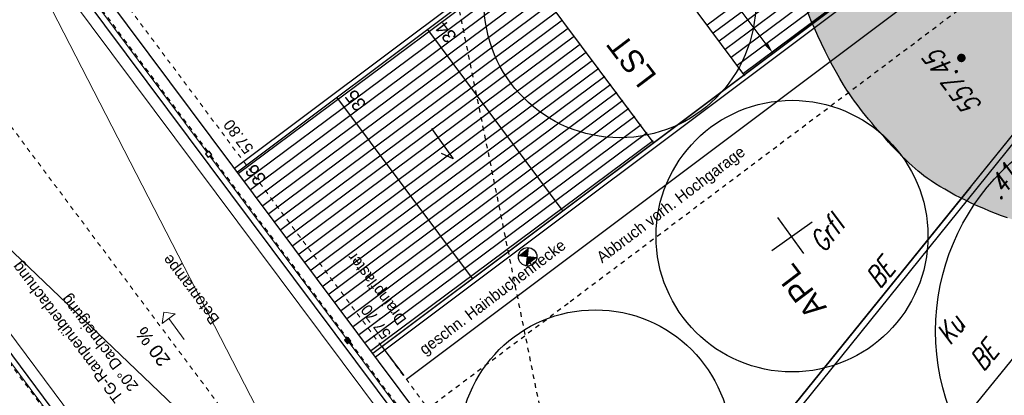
# Model space of a CAD drawing. Header units: metres. Extents: x 2 to 485, y 6 to 594.
# Tile 68 of 176: x 256.98 to 278.7, y 225.16 to 233.46. Entities that reach past the tile are written whole.
import ezdxf
from ezdxf.enums import TextEntityAlignment as Align

# ---------------------------------------------------------------- set-up
doc = ezdxf.new("R2010")
doc.units = ezdxf.units.M
doc.header["$LTSCALE"] = 0.0125
for name, pattern in [('237-14_Züricher Str._GL_3_RW_2014-11-28_bea$0$STRICHLINIE2', [9.525, 6.35, -3.175]), ('260241_A_bea$0$GESTRICHELT', [0.4, 0.2, -0.2]), ('GEWOFAG_Hof 3_141022_Grundriss_bea$0$AUSGEZOGEN', [0]), ('GEWOFAG_Hof 3_141022_Grundriss_bea$0$VERDECKT2_S2', [0.15, 0.1, -0.05])]:
    doc.linetypes.add(name, pattern=pattern)
for name, color, linetype in [('237-14_Züricher Str._GL_3_RW_2014-11-28_bea$0$_GRU_Regenwasser', 150, '237-14_Züricher Str._GL_3_RW_2014-11-28_bea$0$STRICHLINIE2'), ('260241_A_bea$0$B07_FLSTGR', 9, 'Continuous'), ('260241_A_bea$0$B10_GEBAEUDE', 1, 'Continuous'), ('260241_A_bea$0$B23_EINFASS', 5, 'Continuous'), ('260241_A_bea$0$B28_VEINFASS_TXT', 5, 'Continuous'), ('260241_A_bea$0$B31_BEWLIN', 3, 'Continuous'), ('260241_A_bea$0$B53_HAUPTHOEHEN', 4, 'Continuous'), ('260241_A_bea$0$B54_HOEHEN', 253, 'Continuous'), ('f_baum', 3, 'Continuous'), ('f_einfassung', 51, 'Continuous'), ('f_masze_100', 7, 'Continuous'), ('f_schraff', 251, 'Continuous'), ('f_text_100', 7, 'Continuous'), ('f_weg', 2, 'Continuous')]:
    doc.layers.add(name, color=color, linetype=linetype)
doc.layers.add('260241_A_bea$0$f_fill_baum', color=86, linetype='Continuous', lineweight=18)
doc.layers.add('GEWOFAG_Hof 3_141022_Grundriss_bea$0$STANDARD', color=7, linetype='GEWOFAG_Hof 3_141022_Grundriss_bea$0$AUSGEZOGEN', lineweight=13)
doc.styles.add('260241_A_bea$0$ROMANS', font='ROMANS')
doc.styles.add('GEWOFAG_Hof 3_141022_Grundriss_bea$0$ARIAL', font='arial.ttf')

# ---------------------------------------------------------------- blocks, each defined once
blk = doc.blocks.new('260241_A_bea$0$HOEHENPKT_ZENTR')
at = {"const_width": 0.75}
blk.add_lwpolyline([(-0.375, 0, 1), (0.375, 0, 1)], format="xyb", close=True, dxfattribs=at)

msp = doc.modelspace()

# ---------------------------------------------------------------- hatches: boundary and pattern name
at = {"layer": '260241_A_bea$0$f_fill_baum'}
h = msp.add_hatch(color=256, dxfattribs=at)
h.dxf.hatch_style = 1
h.paths.add_polyline_path([(274.025, 235.268), (274.068, 235.379), (274.17, 235.472), (274.317, 235.548), (274.39, 235.585), (274.474, 235.618), (274.567, 235.647), (274.661, 235.677), (274.765, 235.702), (274.877, 235.723), (274.989, 235.744), (275.109, 235.761), (275.235, 235.775), (275.362, 235.789), (275.496, 235.799), (275.635, 235.805), (275.773, 235.811), (275.916, 235.814), (276.063, 235.813), (276.209, 235.812), (276.359, 235.808), (276.51, 235.8), (276.661, 235.792), (276.814, 235.781), (276.968, 235.768), (277.122, 235.755), (277.277, 235.739), (277.43, 235.72), (277.583, 235.701), (277.734, 235.679), (277.883, 235.655), (278.031, 235.63), (278.176, 235.603), (278.317, 235.573), (278.459, 235.544), (278.596, 235.513), (278.727, 235.48), (278.858, 235.446), (278.983, 235.41), (279.1, 235.372), (279.218, 235.334), (279.328, 235.294), (279.429, 235.253), (279.53, 235.212), (279.622, 235.17), (279.705, 235.126), (279.782, 235.083), (279.865, 235.031), (279.951, 234.972), (280.037, 234.912), (280.126, 234.845), (280.217, 234.773), (280.308, 234.701), (280.401, 234.624), (280.495, 234.543), (280.589, 234.463), (280.683, 234.379), (280.777, 234.294), (280.87, 234.208), (280.962, 234.121), (281.052, 234.034), (281.142, 233.948), (281.23, 233.862), (281.314, 233.779), (281.398, 233.696), (281.478, 233.615), (281.553, 233.539), (281.628, 233.462), (281.698, 233.39), (281.762, 233.325), (281.833, 233.251), (281.915, 233.166), (282.004, 233.073), (282.093, 232.98), (282.189, 232.878), (282.288, 232.77), (282.387, 232.663), (282.49, 232.55), (282.592, 232.435), (282.694, 232.32), (282.795, 232.202), (282.892, 232.084), (282.988, 231.966), (283.08, 231.848), (283.163, 231.733), (283.246, 231.618), (283.321, 231.506), (283.384, 231.401), (283.446, 231.295), (283.496, 231.195), (283.53, 231.104), (283.564, 231.013), (283.581, 230.931), (283.579, 230.86), (283.574, 230.761), (283.529, 230.655), (283.451, 230.546), (283.373, 230.436), (283.261, 230.323), (283.124, 230.21), (283.056, 230.154), (282.981, 230.098), (282.901, 230.042), (282.821, 229.986), (282.736, 229.93), (282.647, 229.875), (282.558, 229.82), (282.464, 229.766), (282.367, 229.713), (282.271, 229.661), (282.172, 229.61), (282.07, 229.561), (281.968, 229.511), (281.864, 229.463), (281.759, 229.417), (281.653, 229.371), (281.546, 229.326), (281.439, 229.284), (281.332, 229.242), (281.225, 229.203), (281.119, 229.166), (281.014, 229.13), (280.909, 229.096), (280.806, 229.066), (280.702, 229.035), (280.6, 229.008), (280.501, 228.984), (280.403, 228.961), (280.308, 228.941), (280.217, 228.925), (280.034, 228.893), (279.866, 228.877), (279.723, 228.881), (279.623, 228.883), (279.514, 228.896), (279.398, 228.917), (279.282, 228.937), (279.159, 228.966), (279.032, 229.001), (278.905, 229.037), (278.774, 229.079), (278.642, 229.126), (278.511, 229.174), (278.379, 229.227), (278.248, 229.283), (278.116, 229.339), (277.986, 229.398), (277.861, 229.459), (277.736, 229.52), (277.615, 229.583), (277.502, 229.646), (277.389, 229.709), (277.283, 229.772), (277.187, 229.833), (277.09, 229.894), (277.003, 229.953), (276.93, 230.01), (276.87, 230.055), (276.806, 230.109), (276.739, 230.169), (276.671, 230.229), (276.6, 230.295), (276.526, 230.366), (276.453, 230.437), (276.377, 230.513), (276.301, 230.592), (276.225, 230.672), (276.149, 230.754), (276.074, 230.838), (275.998, 230.921), (275.923, 231.006), (275.85, 231.09), (275.778, 231.175), (275.708, 231.26), (275.642, 231.342), (275.576, 231.424), (275.513, 231.504), (275.456, 231.58), (275.398, 231.656), (275.346, 231.728), (275.301, 231.794), (275.231, 231.897), (275.155, 232.019), (275.076, 232.155), (274.997, 232.291), (274.915, 232.441), (274.833, 232.6), (274.751, 232.759), (274.669, 232.927), (274.59, 233.098), (274.512, 233.27), (274.437, 233.445), (274.368, 233.619), (274.298, 233.792), (274.235, 233.963), (274.181, 234.127), (274.127, 234.292), (274.082, 234.449), (274.05, 234.594), (274.017, 234.739), (273.997, 234.871), (273.992, 234.985), (273.986, 235.098), (273.996, 235.194)])
at = {"layer": 'GEWOFAG_Hof 3_141022_Grundriss_bea$0$STANDARD', "linetype": 'GEWOFAG_Hof 3_141022_Grundriss_bea$0$AUSGEZOGEN', "lineweight": 18}
msp.add_hatch(color=254, dxfattribs=at).paths.add_polyline_path([(264.288, 226.353), (264.228, 226.434), (264.148, 226.374), (264.208, 226.294)])

# ---------------------------------------------------------------- linework, layer by layer
for p, q in [((268.162, 228.016), (268.207, 228.421)), ((268.387, 228.196), (267.982, 228.241))]:
    msp.add_line(p, q)
msp.add_circle((268.185, 228.218), 0.204)
for points in [[(268.207, 228.421), (268.185, 228.218), (267.982, 228.241)], [(268.387, 228.196), (268.185, 228.218), (268.162, 228.016)]]:
    msp.add_solid(points)
at = {"layer": '237-14_Züricher Str._GL_3_RW_2014-11-28_bea$0$_GRU_Regenwasser', "ltscale": 0.05}
msp.add_line((266.24, 235.814), (269.544, 219.489), dxfattribs=at)
at = {"layer": '260241_A_bea$0$B07_FLSTGR', "color": 30, "linetype": 'Continuous'}
msp.add_line((147.972, 68.76), (322.482, 284.91), dxfattribs=at)
at = {"layer": '260241_A_bea$0$B10_GEBAEUDE', "color": 7, "linetype": '260241_A_bea$0$GESTRICHELT'}
for p, q in [((269.125, 227.231), (282.126, 237.006)), ((260.371, 220.641), (269.125, 227.231))]:
    msp.add_line(p, q, dxfattribs=at)
at = {"layer": '260241_A_bea$0$B23_EINFASS', "color": 252, "linetype": 'Continuous'}
for p, q in [((271.498, 221.525), (279.225, 231.132)), ((281.429, 229.115), (273.624, 219.474))]:
    msp.add_line(p, q, dxfattribs=at)
at = {"layer": '260241_A_bea$0$B31_BEWLIN', "linetype": 'Continuous'}
msp.add_lwpolyline([(278.774, 229.079), (278.642, 229.126), (278.511, 229.174), (278.379, 229.227), (278.248, 229.283), (278.116, 229.339), (277.986, 229.398), (277.861, 229.459), (277.736, 229.52), (277.615, 229.583), (277.502, 229.646), (277.389, 229.709), (277.283, 229.772), (277.187, 229.833), (277.09, 229.894), (277.003, 229.953), (276.93, 230.01), (276.87, 230.055), (276.806, 230.109), (276.739, 230.169), (276.671, 230.229), (276.6, 230.295), (276.526, 230.366), (276.453, 230.437), (276.377, 230.513), (276.301, 230.592), (276.225, 230.672), (276.149, 230.754), (276.074, 230.838), (275.998, 230.921), (275.923, 231.006), (275.85, 231.09), (275.778, 231.175), (275.708, 231.26), (275.642, 231.342), (275.576, 231.424), (275.513, 231.504), (275.456, 231.58), (275.398, 231.656), (275.346, 231.728), (275.301, 231.794), (275.231, 231.897), (275.155, 232.019), (275.076, 232.155), (274.997, 232.291), (274.915, 232.441), (274.833, 232.6), (274.751, 232.759), (274.669, 232.927), (274.59, 233.098), (274.512, 233.27), (274.437, 233.445), (274.368, 233.619)], dxfattribs=at)
at = {"layer": 'f_baum'}
for p, q in [((264.971, 226.234), (277.764, 235.841)), ((265.513, 225.516), (278.307, 235.123)), ((264.971, 226.234), (265.451, 225.594))]:
    msp.add_line(p, q, dxfattribs=at)
at = {"layer": 'f_baum', "ltscale": 0.5}
for p, q in [((273.574, 228.355), (274.465, 228.994)), ((274.28, 228.294), (273.709, 229.089))]:
    msp.add_line(p, q, dxfattribs=at)
for centre, radius in [((270.221, 233.848), 3), ((274.019, 228.675), 3), ((282.186, 226.575), 5), ((269.68, 224.045), 3)]:
    msp.add_circle(centre, radius, dxfattribs=at)
at = {"layer": 'f_einfassung'}
for p, q in [((278.069, 242.451), (261.721, 230.171)), ((277.764, 235.841), (264.771, 226.082)), ((277.904, 235.821), (264.831, 226.002))]:
    msp.add_line(p, q, dxfattribs=at)
at = {"layer": 'f_masze_100', "linetype": 'Continuous'}
for p, q in [((273.451, 232.915), (272.377, 234.346)), ((273.441, 232.595), (273.361, 232.535))]:
    msp.add_line(p, q, dxfattribs=at)
msp.add_solid([(273.418, 232.89), (273.484, 232.94), (273.601, 232.715)], dxfattribs=at)
at = {"layer": 'f_schraff', "linetype": 'Continuous'}
for p, q in [((276.967, 236.931), (272.148, 233.335)), ((277.1, 236.753), (272.281, 233.157)), ((277.234, 236.575), (272.414, 232.979)), ((277.367, 236.397), (272.547, 232.801)), ((277.5, 236.22), (272.68, 232.623)), ((277.634, 236.042), (272.812, 232.445)), ((277.767, 235.864), (272.945, 232.266)), ((268.018, 234.691), (261.807, 230.056)), ((268.152, 234.513), (261.94, 229.878)), ((268.285, 234.335), (262.073, 229.701)), ((268.418, 234.157), (262.207, 229.523)), ((268.552, 233.98), (262.34, 229.345)), ((268.685, 233.802), (262.474, 229.167)), ((268.819, 233.624), (262.607, 228.99)), ((268.952, 233.447), (262.741, 228.812)), ((269.086, 233.269), (262.874, 228.634)), ((269.219, 233.091), (263.008, 228.457)), ((269.353, 232.913), (263.141, 228.279)), ((269.486, 232.736), (263.275, 228.101)), ((269.62, 232.558), (263.408, 227.923)), ((269.753, 232.38), (263.542, 227.746)), ((269.886, 232.203), (263.675, 227.568)), ((270.02, 232.025), (263.809, 227.39)), ((270.153, 231.847), (263.942, 227.213)), ((270.287, 231.669), (264.075, 227.035)), ((270.42, 231.492), (264.209, 226.857)), ((270.554, 231.314), (264.342, 226.679)), ((270.687, 231.136), (264.476, 226.502)), ((270.821, 230.959), (264.609, 226.324)), ((270.954, 230.781), (264.743, 226.146))]:
    msp.add_line(p, q, dxfattribs=at)
at = {"layer": 'f_text_100'}
for p, q in [((266.061, 231.056), (266.541, 230.382)), ((266.541, 230.382), (266.282, 230.499))]:
    msp.add_line(p, q, dxfattribs=at)
at = {"layer": 'f_weg'}
for p, q in [((278.116, 242.352), (261.78, 230.091)), ((272.981, 232.219), (269.978, 236.244)), ((277.764, 235.841), (264.77, 226.083)), ((270.977, 230.724), (267.987, 234.732)), ((268.973, 229.229), (265.983, 233.237)), ((266.969, 227.735), (263.979, 231.742))]:
    msp.add_line(p, q, dxfattribs=at)
at = {"layer": 'GEWOFAG_Hof 3_141022_Grundriss_bea$0$STANDARD', "color": 7, "linetype": 'GEWOFAG_Hof 3_141022_Grundriss_bea$0$AUSGEZOGEN', "lineweight": 25}
for p, q in [((277.954, 229.758), (284.988, 238.47)), ((267.584, 222.311), (258.402, 234.62)), ((267.263, 222.072), (258.081, 234.38)), ((262.454, 218.484), (253.272, 230.793)), ((261.155, 230.553), (261.074, 230.494)), ((261.214, 230.473), (261.155, 230.553)), ((261.074, 230.494), (261.134, 230.414)), ((261.214, 230.473), (261.134, 230.414)), ((277.954, 229.758), (254.665, 200.912)), ((264.228, 226.434), (264.148, 226.374)), ((264.288, 226.353), (264.228, 226.434)), ((264.148, 226.374), (264.208, 226.294)), ((264.288, 226.353), (264.208, 226.294))]:
    msp.add_line(p, q, dxfattribs=at)
at = {"layer": 'GEWOFAG_Hof 3_141022_Grundriss_bea$0$STANDARD', "color": 7, "linetype": 'GEWOFAG_Hof 3_141022_Grundriss_bea$0$VERDECKT2_S2', "lineweight": 18}
msp.add_line((256.773, 237.222), (268.98, 220.857), dxfattribs=at)
at = {"layer": 'GEWOFAG_Hof 3_141022_Grundriss_bea$0$STANDARD', "color": 7, "linetype": 'GEWOFAG_Hof 3_141022_Grundriss_bea$0$AUSGEZOGEN', "lineweight": 18}
for p, q in [((266.136, 223.165), (257.881, 234.231)), ((253.473, 230.942), (261.728, 219.876)), ((277.954, 229.758), (254.665, 200.912)), ((260.161, 226.994), (260.125, 226.747)), ((260.408, 226.958), (260.125, 226.747)), ((260.161, 226.994), (260.408, 226.958)), ((260.266, 226.853), (260.609, 226.393))]:
    msp.add_line(p, q, dxfattribs=at)
at = {"layer": 'GEWOFAG_Hof 3_141022_Grundriss_bea$0$STANDARD', "color": 7, "linetype": 'GEWOFAG_Hof 3_141022_Grundriss_bea$0$AUSGEZOGEN', "lineweight": 13}
for p, q in [((258.331, 234.255), (261.115, 230.524)), ((261.174, 230.443), (264.188, 226.404)), ((256.165, 226.706), (259.178, 222.667)), ((264.248, 226.323), (267.259, 222.287))]:
    msp.add_line(p, q, dxfattribs=at)
at = {"layer": 'GEWOFAG_Hof 3_141022_Grundriss_bea$0$STANDARD', "color": 7, "linetype": 'GEWOFAG_Hof 3_141022_Grundriss_bea$0$VERDECKT2_S2', "lineweight": 13}
for p, q in [((258.441, 234.149), (261.135, 230.539)), ((254.871, 233.666), (263.932, 221.521)), ((261.194, 230.458), (264.208, 226.419)), ((256.145, 226.691), (259.158, 222.652)), ((264.268, 226.338), (267.144, 222.482))]:
    msp.add_line(p, q, dxfattribs=at)
at = {"layer": 'GEWOFAG_Hof 3_141022_Grundriss_bea$0$STANDARD', "color": 7, "linetype": 'GEWOFAG_Hof 3_141022_Grundriss_bea$0$AUSGEZOGEN', "lineweight": 18}
msp.add_lwpolyline([(256.35, 236.283), (263.932, 221.521), (251.942, 232.994)], dxfattribs=at)

# ---------------------------------------------------------------- block references
at = {"layer": '260241_A_bea$0$B54_HOEHEN', "color": 252, "xscale": 0.125, "yscale": 0.125}
msp.add_blockref('260241_A_bea$0$HOEHENPKT_ZENTR', (277.756, 232.611), dxfattribs=at)

# ---------------------------------------------------------------- texts
at = {"layer": '260241_A_bea$0$B28_VEINFASS_TXT', "color": 252, "style": '260241_A_bea$0$ROMANS', "oblique": 15, "width": 0.75}
for s, rotation, p in [('Grfl', 51.6565, (274.962, 228.597)), ('BE', 51.0841, (276.136, 227.72)), ('Ku', 51.6565, (277.686, 226.48)), ('BE', 51.0841, (278.429, 225.892))]:
    msp.add_text(s, height=0.45, rotation=rotation, dxfattribs=at).set_placement(p, align=Align.CENTER)
at = {"layer": '260241_A_bea$0$B53_HAUPTHOEHEN', "color": 252, "style": '260241_A_bea$0$ROMANS', "oblique": 15, "width": 0.75}
msp.add_text('557.45', height=0.45, rotation=126.6418, dxfattribs=at).set_placement((277.749, 232.2), align=Align.CENTER)
at = {"layer": '260241_A_bea$0$B54_HOEHEN', "color": 252, "style": '260241_A_bea$0$ROMANS', "oblique": 15, "width": 0.75}
msp.add_text('.41', height=0.45, rotation=51.0841, dxfattribs=at).set_placement((278.883, 230.157), align=Align.MIDDLE_RIGHT)
at = {"layer": 'f_text_100'}
for s, height, rotation, p in [('34', 0.3, 127.224, (266.636, 233.094)), ('LST', 0.5, 127.224, (271.053, 232.213)), ('35', 0.3, 127.224, (264.641, 231.586)), ('57.80', 0.25, 126.7276, (262.154, 230.61)), ('Abbruch vorh. Hochgarage', 0.25, 37.224, (269.828, 228.07)), ('36', 0.3, 127.224, (262.439, 229.94)), ('geschn. Hainbuchenhecke', 0.25, 37.224, (265.915, 226.039)), ('TG-Rampenüberdachung', 0.25, 127.224, (259.276, 225.115)), ('Betonrampe', 0.25, 127.224, (261.401, 226.843)), ('Drainpflaster', 0.25, 127.224, (265.526, 226.832)), ('APL', 0.5, 127.224, (274.798, 227.099)), ('20° Dachneigung', 0.25, 127.224, (259.61, 225.366)), ('57.70', 0.25, 126.7276, (265.186, 226.519))]:
    msp.add_text(s, height=height, rotation=rotation, dxfattribs=at).set_placement(p)
at = {"layer": 'GEWOFAG_Hof 3_141022_Grundriss_bea$0$STANDARD', "color": 7, "linetype": 'GEWOFAG_Hof 3_141022_Grundriss_bea$0$AUSGEZOGEN', "lineweight": 18, "insert": (260.037, 226.324), "char_height": 0.3, "width": 1.11019, "attachment_point": 8, "rotation": 126.7221, "style": 'GEWOFAG_Hof 3_141022_Grundriss_bea$0$ARIAL'}
msp.add_mtext('{\\fArial|i0|b0;\\H0.300000;\\W1.000000;\\C7;20 %}\\P', dxfattribs=at)

doc.saveas('drawing.dxf')
